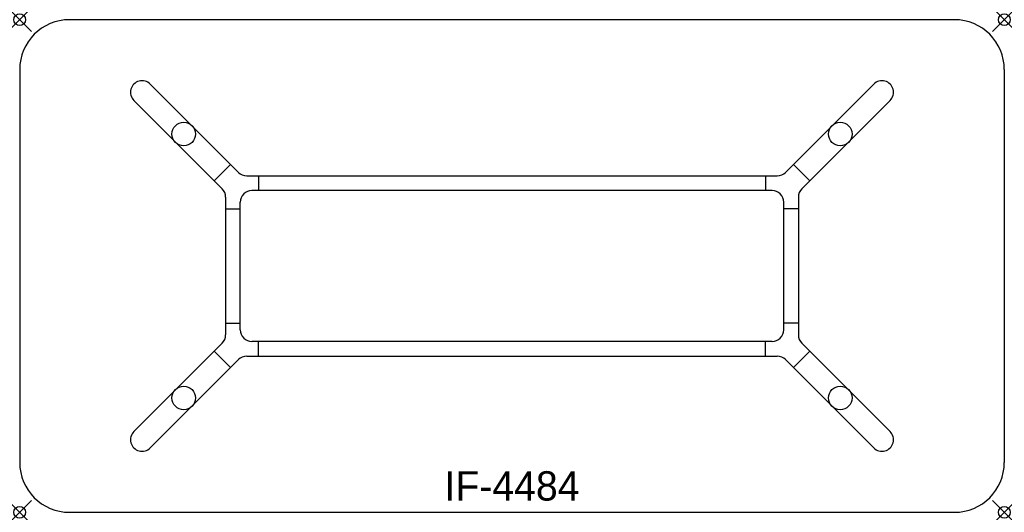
# Model space of a CAD drawing. Header units: inches. Extents: x 0 to 84, y -42 to 0.
import ezdxf
from ezdxf.enums import TextEntityAlignment as Align

# ---------------------------------------------------------------- set-up
doc = ezdxf.new("R2010")
doc.units = ezdxf.units.IN
doc.header["$PDMODE"] = 35
doc.layers.add('AFUCH-P', color=2, linetype='Continuous')
doc.layers.add('AFUCH-P-TN', color=2, linetype='Continuous')

msp = doc.modelspace()

# ---------------------------------------------------------------- linework, layer by layer
at = {"layer": 'AFUCH-P'}
for p, q in [((79.75, 0), (4.25, 0)), ((0, -4.25), (0, -37.75)), ((84, -4.25), (84, -37.75)), ((18.666, -13.024), (11.134, -5.492)), ((65.334, -13.024), (72.866, -5.492)), ((17.274, -14.416), (9.742, -6.884)), ((66.726, -14.416), (74.258, -6.884)), ((17.985, -12.343), (16.593, -13.735)), ((66.015, -12.343), (67.407, -13.735)), ((19.373, -13.317), (64.627, -13.317)), ((20.375, -13.317), (20.375, -14.567)), ((63.625, -13.317), (63.625, -14.567)), ((64.183, -14.567), (19.817, -14.567)), ((17.567, -15.123), (17.567, -26.877)), ((18.817, -26.433), (18.817, -15.567)), ((65.183, -26.433), (65.183, -15.567)), ((66.433, -15.123), (66.433, -26.877)), ((17.567, -16.125), (18.817, -16.125)), ((66.433, -16.125), (65.183, -16.125)), ((17.567, -25.875), (18.817, -25.875)), ((66.433, -25.875), (65.183, -25.875)), ((17.274, -27.584), (9.742, -35.116)), ((64.183, -27.433), (19.817, -27.433)), ((20.375, -28.683), (20.375, -27.433)), ((63.625, -28.683), (63.625, -27.433)), ((66.726, -27.584), (74.258, -35.116)), ((16.593, -28.265), (17.985, -29.657)), ((67.407, -28.265), (66.015, -29.657)), ((18.666, -28.976), (11.134, -36.508)), ((19.373, -28.683), (64.627, -28.683)), ((65.334, -28.976), (72.866, -36.508)), ((4.25, -42), (79.75, -42))]:
    msp.add_line(p, q, dxfattribs=at)
for centre in [(13.996, -9.746), (70.004, -9.746), (13.996, -32.254), (70.004, -32.254)]:
    msp.add_circle(centre, 1.004, dxfattribs=at)
for centre, radius, start, end in [((4.25, -4.25), 4.25, 90, 180), ((79.75, -4.25), 4.25, 0, 90), ((10.438, -6.188), 0.984, 45, 225.0009), ((73.562, -6.188), 0.984, 314.9991, 135), ((19.373, -12.317), 1, 225, 270), ((64.627, -12.317), 1, 270, 315), ((16.567, -15.123), 1, 0, 45), ((19.817, -15.567), 1, 90, 180), ((64.183, -15.567), 1, 360, 90), ((67.433, -15.123), 1, 135, 180), ((16.567, -26.877), 1, 315, 360), ((19.817, -26.433), 1, 180, 270), ((64.183, -26.433), 1, 270, 360), ((67.433, -26.877), 1, 180, 225), ((19.373, -29.683), 1, 90, 135), ((64.627, -29.683), 1, 45, 90), ((10.438, -35.812), 0.984, 134.9991, 315), ((73.562, -35.812), 0.984, 225, 45.0009), ((4.25, -37.75), 4.25, 180, 270), ((79.75, -37.75), 4.25, 270, 0)]:
    msp.add_arc(centre, radius, start, end, dxfattribs=at)
for p in [(0, 0), (84, 0), (0, -42), (84, -42)]:
    msp.add_point(p, dxfattribs=at)

# ---------------------------------------------------------------- texts
at = {"layer": 'AFUCH-P-TN'}
msp.add_text('IF-4484', height=2.5, dxfattribs=at).set_placement((42, -41), align=Align.CENTER)

doc.saveas('drawing.dxf')
